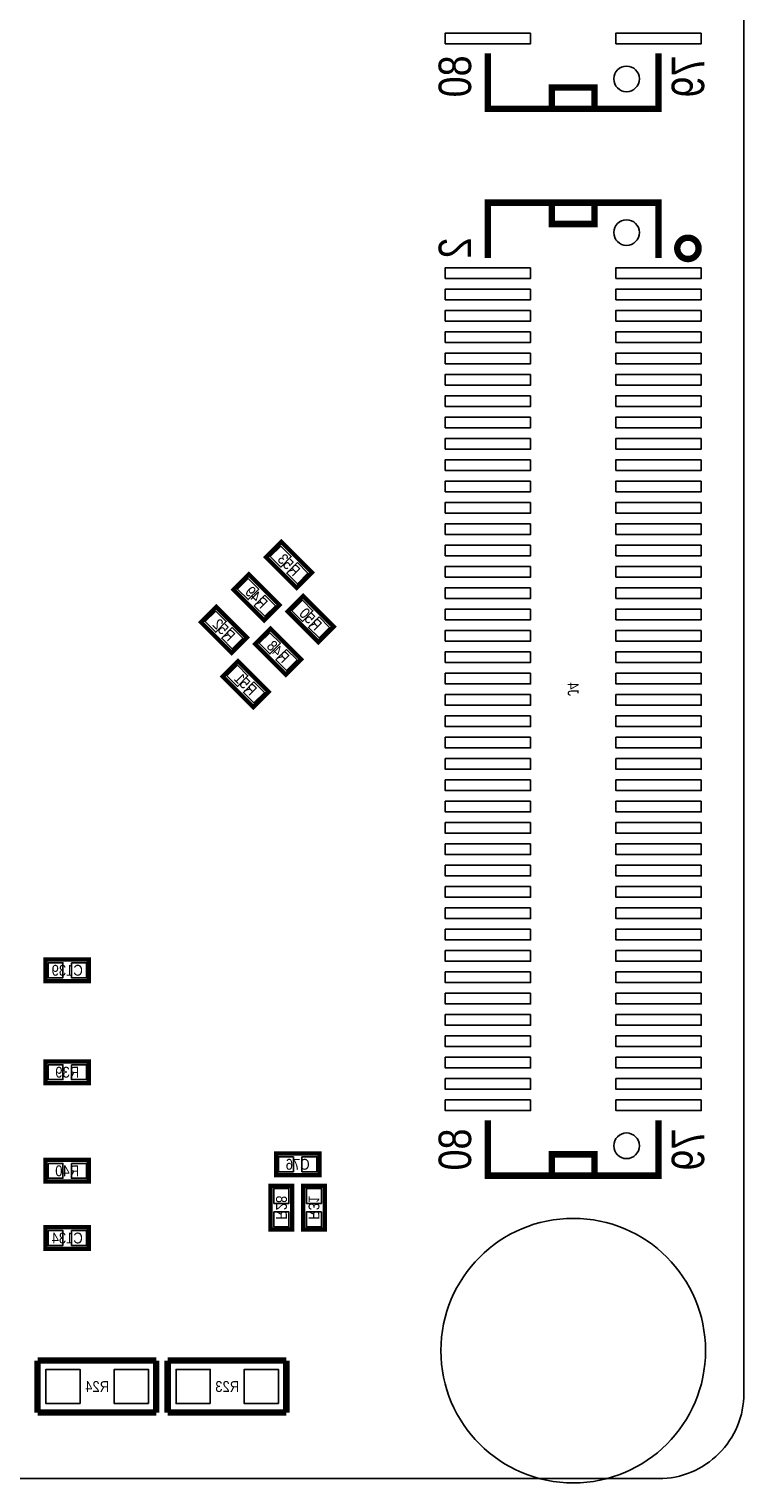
# Model space of a CAD drawing. Extents: x 0 to 45, y -0.1 to 62.1.
# Tile 3 of 4: x 28.2 to 45, y -0.1 to 34. Entities that reach past the tile are written whole.
import ezdxf
from ezdxf.enums import TextEntityAlignment as Align

# ---------------------------------------------------------------- set-up
doc = ezdxf.new("R2010")
doc.units = 0
for name, color, linetype in [('BG_OUTLINE', 92, 'CONTINUOUS'), ('PG_SILKSCREEN_BOTTOM', 150, 'CONTINUOUS'), ('PIN_BOTTOM', 253, 'CONTINUOUS'), ('RD_SILKSCREEN_BOTTOM', 150, 'CONTINUOUS')]:
    doc.layers.add(name, color=color, linetype=linetype)

msp = doc.modelspace()

# ---------------------------------------------------------------- linework, layer by layer
at = {"layer": 'BG_OUTLINE'}
msp.add_lwpolyline([(42.999914, 0, 0.414214), (44.99991, 1.999996), (44.99991, 59.99988, 0.414214), (42.999914, 61.999876), (1.999996, 61.999876, 0.414214), (0, 59.99988), (0, 1.999996, 0.414214), (1.999996, 0), (41.999916, 0)], format="xyb", close=True, dxfattribs=at)
at = {"layer": 'PG_SILKSCREEN_BOTTOM'}
for points, const_width in [([(38.999922, 33.399984), (38.999922, 32.100012), (42.999914, 32.100012), (42.999914, 33.399984)], 0.150114), ([(40.999918, 32.100012), (41.500044, 32.100012), (41.500044, 32.600138), (40.499792, 32.600138), (40.499792, 32.100012)], 0.150114), ([(38.999922, 28.599892), (38.999922, 29.899864), (42.999914, 29.899864), (42.999914, 28.599892)], 0.150114), ([(40.999918, 29.899864), (41.500044, 29.899864), (41.500044, 29.399738), (40.499792, 29.399738), (40.499792, 29.899864)], 0.150114), ([(34.161222, 21.950934), (34.879534, 21.232622), (34.520378, 20.873466), (33.802066, 21.591778), (34.161222, 21.950934)], 0.1016), ([(33.399222, 21.188934), (34.117534, 20.470622), (33.758378, 20.111466), (33.040066, 20.829778), (33.399222, 21.188934)], 0.1016), ([(32.637222, 20.426934), (33.355534, 19.708622), (32.996378, 19.349466), (32.278066, 20.067778), (32.637222, 20.426934)], 0.1016), ([(34.669222, 20.680934), (35.387534, 19.962622), (35.028378, 19.603466), (34.310066, 20.321778), (34.669222, 20.680934)], 0.1016), ([(33.907222, 19.918934), (34.625534, 19.200622), (34.266378, 18.841466), (33.548066, 19.559778), (33.907222, 19.918934)], 0.1016), ([(33.145222, 19.156934), (33.863534, 18.438622), (33.504378, 18.079466), (32.786066, 18.797778), (33.145222, 19.156934)], 0.1016), ([(28.635198, 12.1666), (29.651198, 12.1666), (29.651198, 11.6586), (28.635198, 11.6586), (28.635198, 12.1666)], 0.1016), ([(28.635198, 9.779), (29.651198, 9.779), (29.651198, 9.271), (28.635198, 9.271), (28.635198, 9.779)], 0.1016), ([(38.999922, 8.39978), (38.999922, 7.099808), (42.999914, 7.099808), (42.999914, 8.39978)], 0.150114), ([(28.635198, 7.4676), (29.651198, 7.4676), (29.651198, 6.9596), (28.635198, 6.9596), (28.635198, 7.4676)], 0.1016), ([(34.036, 7.62), (35.052, 7.62), (35.052, 7.112), (34.036, 7.112), (34.036, 7.62)], 0.1016), ([(40.999918, 7.099808), (41.500044, 7.099808), (41.500044, 7.599934), (40.499792, 7.599934), (40.499792, 7.099808)], 0.150114), ([(33.909, 5.842), (33.909, 6.858), (34.417, 6.858), (34.417, 5.842), (33.909, 5.842)], 0.1016), ([(34.671, 5.842), (34.671, 6.858), (35.179, 6.858), (35.179, 5.842), (34.671, 5.842)], 0.1016), ([(28.635198, 5.8928), (29.651198, 5.8928), (29.651198, 5.3848), (28.635198, 5.3848), (28.635198, 5.8928)], 0.1016), ([(31.2293, 2.7686), (28.448, 2.7686)], 0.1524), ([(28.448, 2.7686), (28.448, 1.5494)], 0.1524), ([(31.2293, 1.5494), (31.2293, 2.7686)], 0.1524), ([(34.2773, 2.7686), (31.496, 2.7686)], 0.1524), ([(31.496, 2.7686), (31.496, 1.5494)], 0.1524), ([(34.2773, 1.5494), (34.2773, 2.7686)], 0.1524), ([(28.448, 1.5494), (31.2293, 1.5494)], 0.1524), ([(31.496, 1.5494), (34.2773, 1.5494)], 0.1524)]:
    msp.add_lwpolyline(points, dxfattribs=dict(at, const_width=const_width))
at = {"layer": 'PG_SILKSCREEN_BOTTOM', "const_width": 0.150114}
msp.add_lwpolyline([(43.93819, 28.829254, 1.00018), (43.438064, 28.829, 0.99982), (43.93819, 28.829254)], format="xyb", dxfattribs=at)
at = {"layer": 'PIN_BOTTOM'}
for points in [[(39.99992, 33.874964), (37.999924, 33.874964), (37.999924, 33.625028), (39.99992, 33.625028)], [(43.999912, 33.874964), (41.999916, 33.874964), (41.999916, 33.625028), (43.999912, 33.625028)], [(39.99992, 28.374848), (37.999924, 28.374848), (37.999924, 28.124912), (39.99992, 28.124912)], [(43.999912, 28.374848), (41.999916, 28.374848), (41.999916, 28.124912), (43.999912, 28.124912)], [(39.99992, 27.874722), (37.999924, 27.874722), (37.999924, 27.624786), (39.99992, 27.624786)], [(43.999912, 27.874722), (41.999916, 27.874722), (41.999916, 27.624786), (43.999912, 27.624786)], [(39.99992, 27.37485), (37.999924, 27.37485), (37.999924, 27.124914), (39.99992, 27.124914)], [(43.999912, 27.37485), (41.999916, 27.37485), (41.999916, 27.124914), (43.999912, 27.124914)], [(39.99992, 26.874724), (37.999924, 26.874724), (37.999924, 26.624788), (39.99992, 26.624788)], [(43.999912, 26.874724), (41.999916, 26.874724), (41.999916, 26.624788), (43.999912, 26.624788)], [(39.99992, 26.374852), (37.999924, 26.374852), (37.999924, 26.124916), (39.99992, 26.124916)], [(43.999912, 26.374852), (41.999916, 26.374852), (41.999916, 26.124916), (43.999912, 26.124916)], [(39.99992, 25.874726), (37.999924, 25.874726), (37.999924, 25.62479), (39.99992, 25.62479)], [(43.999912, 25.874726), (41.999916, 25.874726), (41.999916, 25.62479), (43.999912, 25.62479)], [(39.99992, 25.374854), (37.999924, 25.374854), (37.999924, 25.124918), (39.99992, 25.124918)], [(43.999912, 25.374854), (41.999916, 25.374854), (41.999916, 25.124918), (43.999912, 25.124918)], [(39.99992, 24.874728), (37.999924, 24.874728), (37.999924, 24.624792), (39.99992, 24.624792)], [(43.999912, 24.874728), (41.999916, 24.874728), (41.999916, 24.624792), (43.999912, 24.624792)], [(39.99992, 24.374856), (37.999924, 24.374856), (37.999924, 24.12492), (39.99992, 24.12492)], [(43.999912, 24.374856), (41.999916, 24.374856), (41.999916, 24.12492), (43.999912, 24.12492)], [(39.99992, 23.87473), (37.999924, 23.87473), (37.999924, 23.624794), (39.99992, 23.624794)], [(43.999912, 23.87473), (41.999916, 23.87473), (41.999916, 23.624794), (43.999912, 23.624794)], [(39.99992, 23.374858), (37.999924, 23.374858), (37.999924, 23.124922), (39.99992, 23.124922)], [(43.999912, 23.374858), (41.999916, 23.374858), (41.999916, 23.124922), (43.999912, 23.124922)], [(39.99992, 22.874732), (37.999924, 22.874732), (37.999924, 22.624796), (39.99992, 22.624796)], [(43.999912, 22.874732), (41.999916, 22.874732), (41.999916, 22.624796), (43.999912, 22.624796)], [(39.99992, 22.37486), (37.999924, 22.37486), (37.999924, 22.124924), (39.99992, 22.124924)], [(43.999912, 22.37486), (41.999916, 22.37486), (41.999916, 22.124924), (43.999912, 22.124924)], [(34.146236, 21.85426), (33.89874, 21.606764), (34.146236, 21.359268), (34.393732, 21.606764)], [(39.99992, 21.874734), (37.999924, 21.874734), (37.999924, 21.624798), (39.99992, 21.624798)], [(43.999912, 21.874734), (41.999916, 21.874734), (41.999916, 21.624798), (43.999912, 21.624798)], [(34.535364, 21.465132), (34.287868, 21.217636), (34.535364, 20.97014), (34.78286, 21.217636)], [(39.99992, 21.374862), (37.999924, 21.374862), (37.999924, 21.124926), (39.99992, 21.124926)], [(43.999912, 21.374862), (41.999916, 21.374862), (41.999916, 21.124926), (43.999912, 21.124926)], [(33.384236, 21.09226), (33.13674, 20.844764), (33.384236, 20.597268), (33.631732, 20.844764)], [(39.99992, 20.874736), (37.999924, 20.874736), (37.999924, 20.6248), (39.99992, 20.6248)], [(43.999912, 20.874736), (41.999916, 20.874736), (41.999916, 20.6248), (43.999912, 20.6248)], [(33.773364, 20.703132), (33.525868, 20.455636), (33.773364, 20.20814), (34.02086, 20.455636)], [(34.654236, 20.58426), (34.40674, 20.336764), (34.654236, 20.089268), (34.901732, 20.336764)], [(32.622236, 20.33026), (32.37474, 20.082764), (32.622236, 19.835268), (32.869732, 20.082764)], [(35.043364, 20.195132), (34.795868, 19.947636), (35.043364, 19.70014), (35.29086, 19.947636)], [(39.99992, 20.374864), (37.999924, 20.374864), (37.999924, 20.124928), (39.99992, 20.124928)], [(43.999912, 20.374864), (41.999916, 20.374864), (41.999916, 20.124928), (43.999912, 20.124928)], [(33.011364, 19.941132), (32.763868, 19.693636), (33.011364, 19.44614), (33.25886, 19.693636)], [(33.892236, 19.82226), (33.64474, 19.574764), (33.892236, 19.327268), (34.139732, 19.574764)], [(39.99992, 19.874738), (37.999924, 19.874738), (37.999924, 19.624802), (39.99992, 19.624802)], [(43.999912, 19.874738), (41.999916, 19.874738), (41.999916, 19.624802), (43.999912, 19.624802)], [(34.281364, 19.433132), (34.033868, 19.185636), (34.281364, 18.93814), (34.52886, 19.185636)], [(39.99992, 19.374866), (37.999924, 19.374866), (37.999924, 19.12493), (39.99992, 19.12493)], [(43.999912, 19.374866), (41.999916, 19.374866), (41.999916, 19.12493), (43.999912, 19.12493)], [(33.130236, 19.06026), (32.88274, 18.812764), (33.130236, 18.565268), (33.377732, 18.812764)], [(39.99992, 18.87474), (37.999924, 18.87474), (37.999924, 18.624804), (39.99992, 18.624804)], [(43.999912, 18.87474), (41.999916, 18.87474), (41.999916, 18.624804), (43.999912, 18.624804)], [(33.519364, 18.671132), (33.271868, 18.423636), (33.519364, 18.17614), (33.76686, 18.423636)], [(39.99992, 18.374868), (37.999924, 18.374868), (37.999924, 18.124932), (39.99992, 18.124932)], [(43.999912, 18.374868), (41.999916, 18.374868), (41.999916, 18.124932), (43.999912, 18.124932)], [(39.99992, 17.874742), (37.999924, 17.874742), (37.999924, 17.624806), (39.99992, 17.624806)], [(43.999912, 17.874742), (41.999916, 17.874742), (41.999916, 17.624806), (43.999912, 17.624806)], [(39.99992, 17.37487), (37.999924, 17.37487), (37.999924, 17.124934), (39.99992, 17.124934)], [(43.999912, 17.37487), (41.999916, 17.37487), (41.999916, 17.124934), (43.999912, 17.124934)], [(39.99992, 16.874744), (37.999924, 16.874744), (37.999924, 16.624808), (39.99992, 16.624808)], [(43.999912, 16.874744), (41.999916, 16.874744), (41.999916, 16.624808), (43.999912, 16.624808)], [(39.99992, 16.374872), (37.999924, 16.374872), (37.999924, 16.124936), (39.99992, 16.124936)], [(43.999912, 16.374872), (41.999916, 16.374872), (41.999916, 16.124936), (43.999912, 16.124936)], [(39.99992, 15.874746), (37.999924, 15.874746), (37.999924, 15.62481), (39.99992, 15.62481)], [(43.999912, 15.874746), (41.999916, 15.874746), (41.999916, 15.62481), (43.999912, 15.62481)], [(39.99992, 15.374874), (37.999924, 15.374874), (37.999924, 15.124938), (39.99992, 15.124938)], [(43.999912, 15.374874), (41.999916, 15.374874), (41.999916, 15.124938), (43.999912, 15.124938)], [(39.99992, 14.874748), (37.999924, 14.874748), (37.999924, 14.624812), (39.99992, 14.624812)], [(43.999912, 14.874748), (41.999916, 14.874748), (41.999916, 14.624812), (43.999912, 14.624812)], [(39.99992, 14.374876), (37.999924, 14.374876), (37.999924, 14.12494), (39.99992, 14.12494)], [(43.999912, 14.374876), (41.999916, 14.374876), (41.999916, 14.12494), (43.999912, 14.12494)], [(39.99992, 13.87475), (37.999924, 13.87475), (37.999924, 13.624814), (39.99992, 13.624814)], [(43.999912, 13.87475), (41.999916, 13.87475), (41.999916, 13.624814), (43.999912, 13.624814)], [(39.99992, 13.374878), (37.999924, 13.374878), (37.999924, 13.124942), (39.99992, 13.124942)], [(43.999912, 13.374878), (41.999916, 13.374878), (41.999916, 13.124942), (43.999912, 13.124942)], [(39.99992, 12.874752), (37.999924, 12.874752), (37.999924, 12.624816), (39.99992, 12.624816)], [(43.999912, 12.874752), (41.999916, 12.874752), (41.999916, 12.624816), (43.999912, 12.624816)], [(39.99992, 12.37488), (37.999924, 12.37488), (37.999924, 12.124944), (39.99992, 12.124944)], [(43.999912, 12.37488), (41.999916, 12.37488), (41.999916, 12.124944), (43.999912, 12.124944)], [(28.69311, 12.087606), (28.69311, 11.737594), (29.043122, 11.737594), (29.043122, 12.087606)], [(29.243274, 12.087606), (29.243274, 11.737594), (29.593286, 11.737594), (29.593286, 12.087606)], [(39.99992, 11.874754), (37.999924, 11.874754), (37.999924, 11.624818), (39.99992, 11.624818)], [(43.999912, 11.874754), (41.999916, 11.874754), (41.999916, 11.624818), (43.999912, 11.624818)], [(39.99992, 11.374882), (37.999924, 11.374882), (37.999924, 11.124946), (39.99992, 11.124946)], [(43.999912, 11.374882), (41.999916, 11.374882), (41.999916, 11.124946), (43.999912, 11.124946)], [(39.99992, 10.874756), (37.999924, 10.874756), (37.999924, 10.62482), (39.99992, 10.62482)], [(43.999912, 10.874756), (41.999916, 10.874756), (41.999916, 10.62482), (43.999912, 10.62482)], [(39.99992, 10.374884), (37.999924, 10.374884), (37.999924, 10.124948), (39.99992, 10.124948)], [(43.999912, 10.374884), (41.999916, 10.374884), (41.999916, 10.124948), (43.999912, 10.124948)], [(28.69311, 9.700006), (28.69311, 9.349994), (29.043122, 9.349994), (29.043122, 9.700006)], [(29.243274, 9.700006), (29.243274, 9.349994), (29.593286, 9.349994), (29.593286, 9.700006)], [(39.99992, 9.874758), (37.999924, 9.874758), (37.999924, 9.624822), (39.99992, 9.624822)], [(43.999912, 9.874758), (41.999916, 9.874758), (41.999916, 9.624822), (43.999912, 9.624822)], [(39.99992, 9.374886), (37.999924, 9.374886), (37.999924, 9.12495), (39.99992, 9.12495)], [(43.999912, 9.374886), (41.999916, 9.374886), (41.999916, 9.12495), (43.999912, 9.12495)], [(39.99992, 8.87476), (37.999924, 8.87476), (37.999924, 8.624824), (39.99992, 8.624824)], [(43.999912, 8.87476), (41.999916, 8.87476), (41.999916, 8.624824), (43.999912, 8.624824)], [(34.093912, 7.541006), (34.093912, 7.190994), (34.443924, 7.190994), (34.443924, 7.541006)], [(34.644076, 7.541006), (34.644076, 7.190994), (34.994088, 7.190994), (34.994088, 7.541006)], [(28.69311, 7.388606), (28.69311, 7.038594), (29.043122, 7.038594), (29.043122, 7.388606)], [(29.243274, 7.388606), (29.243274, 7.038594), (29.593286, 7.038594), (29.593286, 7.388606)], [(33.987994, 6.450076), (34.338006, 6.450076), (34.338006, 6.800088), (33.987994, 6.800088)], [(34.749994, 6.450076), (35.100006, 6.450076), (35.100006, 6.800088), (34.749994, 6.800088)], [(33.987994, 5.899912), (34.338006, 5.899912), (34.338006, 6.249924), (33.987994, 6.249924)], [(34.749994, 5.899912), (35.100006, 5.899912), (35.100006, 6.249924), (34.749994, 6.249924)], [(28.69311, 5.813806), (28.69311, 5.463794), (29.043122, 5.463794), (29.043122, 5.813806)], [(29.243274, 5.813806), (29.243274, 5.463794), (29.593286, 5.463794), (29.593286, 5.813806)], [(29.44495, 1.75895), (29.44495, 2.55905), (28.64485, 2.55905), (28.64485, 1.75895)], [(31.04515, 1.75895), (31.04515, 2.55905), (30.24505, 2.55905), (30.24505, 1.75895)], [(32.49295, 1.75895), (32.49295, 2.55905), (31.69285, 2.55905), (31.69285, 1.75895)], [(34.09315, 1.75895), (34.09315, 2.55905), (33.29305, 2.55905), (33.29305, 1.75895)]]:
    msp.add_lwpolyline(points, close=True, dxfattribs=at)
for centre, radius in [((42.249852, 32.800036), 0.299974), ((42.249852, 29.19984), 0.299974), ((42.249852, 7.799832), 0.299974), ((40.999918, 2.999994), 3.099943)]:
    msp.add_circle(centre, radius, dxfattribs=at)

# ---------------------------------------------------------------- texts
at = {"layer": 'PG_SILKSCREEN_BOTTOM', "text_generation_flag": 2, "width": 0.866667}
for s, p in [('80', (38.608, 33.3502)), ('79', (44.069, 33.3502)), ('2', (38.608, 29.083)), ('80', (38.608, 8.2042)), ('79', (44.069, 8.2042))]:
    msp.add_text(s, height=0.762, rotation=90, dxfattribs=at).set_placement(p)
at = {"layer": 'RD_SILKSCREEN_BOTTOM', "text_generation_flag": 2, "width": 0.9}
for s, rotation, p in [('R53', 315, (34.25063, 21.322538)), ('R49', 315, (33.48863, 20.560538)), ('R52', 315, (32.72663, 19.798538)), ('R50', 315, (34.75863, 20.052538)), ('R48', 315, (33.99663, 19.290538)), ('R51', 315, (33.23463, 18.528538)), ('J4', 270, (40.872918, 18.50009)), ('R28', 270, (34.036, 6.350254)), ('R31', 270, (34.798, 6.350254))]:
    msp.add_text(s, height=0.254, rotation=rotation, dxfattribs=at).set_placement(p, align=Align.CENTER)
for s, p in [('C139', (29.143198, 11.7856)), ('R39', (29.143198, 9.398)), ('C76', (34.544, 7.239)), ('R40', (29.143198, 7.0866)), ('C134', (29.143198, 5.5118)), ('R24', (29.845, 2.032)), ('R23', (32.893, 2.032))]:
    msp.add_text(s, height=0.254, dxfattribs=at).set_placement(p, align=Align.CENTER)

doc.saveas('drawing.dxf')
